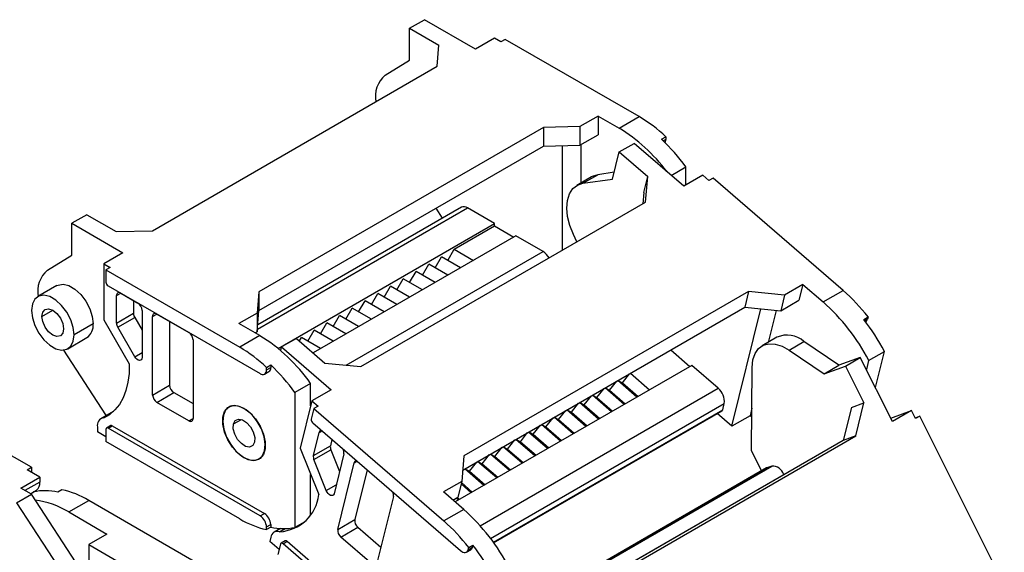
# Model space of a CAD drawing. Header units: millimetres. Extents: x 0 to 1537, y 0 to 1187.
# Tile 12 of 14: x 1290 to 1453, y 859 to 947. Entities that reach past the tile are written whole.
import ezdxf

# ---------------------------------------------------------------- set-up
doc = ezdxf.new("R2010")
doc.units = ezdxf.units.MM
doc.header["$LTSCALE"] = 5.5

msp = doc.modelspace()

# ---------------------------------------------------------------- linework, layer by layer
for p, q in [((1354.51, 945.8), (1356.98, 947.23)), ((1354.51, 945.8), (1359.39, 942.99)), ((1354.51, 940.49), (1354.51, 945.8)), ((1365.47, 942.33), (1356.98, 947.23)), ((1368.65, 944.17), (1365.47, 942.33)), ((1369.71, 943.56), (1368.65, 944.17)), ((1359.11, 939.47), (1359.39, 942.99)), ((1370.42, 943.96), (1369.71, 943.56)), ((1392.69, 931.11), (1370.42, 943.96)), ((1311.73, 912.12), (1359.11, 939.47)), ((1350.45, 937.99), (1354.51, 940.49)), ((1385.91, 931.19), (1382.86, 929.43)), ((1385.91, 931.19), (1389.37, 929.19)), ((1385.91, 931.19), (1385.91, 928.09)), ((1389.37, 929.19), (1392.69, 931.11)), ((1376.78, 929.27), (1329.41, 901.92)), ((1382.86, 929.43), (1376.78, 929.27)), ((1376.78, 929.27), (1376.78, 926.17)), ((1382.86, 929.43), (1382.86, 926.33)), ((1382.86, 926.33), (1385.91, 928.09)), ((1396.44, 927.34), (1397.15, 927.75)), ((1397.15, 927.75), (1397.15, 927.31)), ((1329.41, 898.82), (1376.78, 926.17)), ((1376.78, 926.17), (1382.86, 926.33)), ((1379.97, 908.88), (1379.97, 926.25)), ((1383.01, 926.41), (1383.01, 920.05)), ((1389.41, 925.22), (1391.88, 926.65)), ((1400.12, 919.52), (1391.88, 926.65)), ((1397.15, 927.31), (1396.73, 927.07)), ((1388.3, 920.71), (1389.41, 925.22)), ((1389.41, 925.22), (1394.14, 921.12)), ((1398.04, 921.32), (1400.47, 922.72)), ((1400.47, 919.73), (1400.47, 922.72)), ((1384.8, 921.09), (1382.33, 919.66)), ((1383.34, 920.01), (1385.81, 921.43)), ((1388.57, 921.83), (1385.81, 921.43)), ((1393.49, 918.49), (1394.14, 921.12)), ((1393.77, 916.85), (1394.14, 921.12)), ((1403.3, 921.36), (1400.12, 919.52)), ((1404.33, 920.47), (1403.3, 921.36)), ((1383.34, 920.01), (1388.3, 920.71)), ((1405.04, 920.88), (1404.33, 920.47)), ((1426.65, 902.18), (1405.04, 920.88)), ((1393.49, 918.49), (1393.33, 916.6)), ((1346.4, 889.5), (1393.77, 916.85)), ((1300.77, 914.78), (1298.29, 913.35)), ((1300.77, 914.78), (1305.65, 911.96)), ((1329.16, 895.73), (1364.13, 915.92)), ((1363.13, 916.02), (1329.22, 896.44)), ((1360, 914.21), (1358.93, 915.86)), ((1368.65, 913.3), (1364.13, 915.92)), ((1298.29, 913.35), (1306.78, 908.45)), ((1298.29, 908.04), (1298.29, 913.35)), ((1332.62, 892.51), (1368.65, 913.3)), ((1361.93, 909.02), (1368.65, 912.9)), ((1368.65, 912.9), (1368.65, 913.3)), ((1368.65, 912.9), (1371.83, 911.06)), ((1305.65, 911.96), (1311.73, 912.12)), ((1372.19, 911.26), (1338.45, 891.79)), ((1376.71, 908.65), (1372.19, 911.26)), ((1382.35, 910.26), (1381.78, 911.49)), ((1294.23, 905.54), (1298.29, 908.04)), ((1306.78, 908.45), (1303.6, 906.61)), ((1343.96, 889.74), (1376.71, 908.65)), ((1360.87, 907.18), (1361.93, 909.02)), ((1361.93, 909.02), (1365.12, 907.18)), ((1303.6, 906.61), (1304.66, 906)), ((1303.6, 906.61), (1303.6, 897.31)), ((1356.63, 904.73), (1357.69, 906.57)), ((1360.87, 904.73), (1357.69, 906.57)), ((1358.75, 905.96), (1359.81, 907.79)), ((1363, 905.96), (1359.81, 907.79)), ((1304.66, 906), (1303.95, 905.59)), ((1303.95, 905.59), (1303.95, 903.55)), ((1303.95, 905.59), (1326.23, 892.74)), ((1354.51, 903.51), (1355.57, 905.34)), ((1358.75, 903.51), (1355.57, 905.34)), ((1352.39, 902.28), (1353.45, 904.12)), ((1356.63, 902.28), (1353.45, 904.12)), ((1419.96, 903.17), (1416.92, 901.41)), ((1419.96, 903.17), (1419.31, 900.53)), ((1419.96, 903.17), (1423.32, 900.26)), ((1295.8, 902.98), (1292.61, 901.15)), ((1304.31, 902.94), (1329.62, 888.33)), ((1305.72, 901.31), (1306.43, 901.72)), ((1306.43, 901.72), (1309.26, 900.08)), ((1329.41, 901.92), (1329.12, 898.41)), ((1329.41, 901.92), (1329.41, 898.82)), ((1348.15, 899.83), (1349.21, 901.67)), ((1352.39, 899.83), (1349.21, 901.67)), ((1350.27, 901.06), (1351.33, 902.9)), ((1354.51, 901.06), (1351.33, 902.9)), ((1410.93, 902.01), (1363.55, 874.66)), ((1410.93, 902.01), (1410.28, 899.38)), ((1416.92, 901.41), (1410.93, 902.01)), ((1416.92, 901.41), (1416.27, 898.78)), ((1423.32, 900.26), (1426.65, 902.18)), ((1305.72, 896.75), (1305.72, 901.31)), ((1308.55, 900.49), (1308.55, 898.38)), ((1346.02, 898.61), (1347.09, 900.45)), ((1350.27, 898.61), (1347.09, 900.45)), ((1416.27, 898.78), (1419.31, 900.53)), ((1293.31, 897.86), (1295.11, 898.9)), ((1305.72, 896.75), (1308.55, 898.38)), ((1309.96, 898.86), (1309.96, 891.03)), ((1311.73, 897.84), (1312.44, 898.25)), ((1312.44, 898.25), (1317.74, 895.18)), ((1329.12, 898.41), (1326.08, 896.65)), ((1329.12, 895.31), (1329.41, 898.82)), ((1329.12, 898.41), (1329.12, 895.31)), ((1343.9, 897.38), (1344.96, 899.22)), ((1348.15, 897.38), (1344.96, 899.22)), ((1363.34, 872.28), (1410.28, 899.38)), ((1408.12, 879.57), (1412.94, 899.11)), ((1410.28, 899.38), (1416.27, 898.78)), ((1415.49, 898.86), (1414.17, 893.53)), ((1301.83, 896.61), (1298.65, 894.77)), ((1303.6, 897.31), (1307.83, 889.97)), ((1305.93, 896.05), (1308.76, 897.68)), ((1308.76, 897.68), (1309.96, 895.59)), ((1311.73, 884.77), (1311.73, 897.84)), ((1314.56, 897.02), (1314.56, 886.41)), ((1329.55, 894.65), (1326.08, 896.65)), ((1339.66, 894.94), (1340.72, 896.77)), ((1343.9, 894.94), (1340.72, 896.77)), ((1341.78, 896.16), (1342.84, 898)), ((1346.02, 896.16), (1342.84, 898)), ((1430.1, 897.36), (1430.8, 897.77)), ((1430.71, 897.4), (1430.27, 897.14)), ((1430.4, 896.97), (1430.43, 896.99)), ((1430.8, 897.77), (1430.71, 897.4)), ((1308.76, 891.15), (1305.93, 896.05)), ((1328.77, 895.1), (1329.12, 895.31)), ((1337.54, 893.71), (1338.6, 895.55)), ((1341.78, 893.71), (1338.6, 895.55)), ((1297.61, 892.48), (1300.79, 894.32)), ((1318.45, 893.96), (1318.45, 880.89)), ((1329.55, 894.65), (1326.23, 892.74)), ((1335.67, 894.19), (1333.19, 892.77)), ((1335.67, 894.19), (1340.4, 890.1)), ((1336.16, 893.77), (1336.48, 894.32)), ((1339.66, 892.49), (1336.48, 894.32)), ((1415.65, 894.38), (1413.17, 892.95)), ((1417.66, 892.25), (1420.13, 893.68)), ((1425.95, 889.74), (1420.13, 893.68)), ((1303.95, 881.5), (1296.93, 892.26)), ((1308.76, 891.15), (1309.96, 891.85)), ((1333.04, 892.16), (1333.19, 892.77)), ((1333.19, 892.77), (1341.43, 885.64)), ((1398, 892.29), (1401.17, 889.54)), ((1417.66, 892.25), (1423.48, 888.31)), ((1430.91, 890.53), (1433.53, 892.04)), ((1432.04, 886), (1433.53, 892.04)), ((1340.4, 890.1), (1346.4, 889.5)), ((1429.52, 891.03), (1425.95, 889.74)), ((1427.05, 889.6), (1429.52, 891.03)), ((1434.87, 880.34), (1429.52, 891.03)), ((1430.91, 890.53), (1430.54, 889)), ((1330.37, 888.25), (1331.08, 888.66)), ((1330.68, 889.37), (1331.39, 889.78)), ((1330.68, 888.94), (1330.68, 889.37)), ((1330.68, 888.94), (1331.39, 889.35)), ((1331.39, 889.78), (1331.39, 889.35)), ((1401.46, 889.71), (1362.07, 866.97)), ((1389.91, 886.8), (1391.12, 888.32)), ((1391.28, 888.41), (1394.45, 885.66)), ((1405.85, 885.91), (1401.46, 889.71)), ((1411.42, 875.52), (1411.51, 889.34)), ((1423.48, 888.31), (1425.95, 889.74)), ((1423.48, 888.31), (1427.05, 889.6)), ((1427.05, 889.6), (1430.12, 883.45)), ((1338.03, 886.68), (1335.42, 885.17)), ((1338.03, 882.95), (1338.03, 886.68)), ((1387.79, 885.58), (1389, 887.09)), ((1392.33, 884.44), (1389.16, 887.19)), ((1389.18, 887.19), (1389.91, 886.8)), ((1389.91, 886.8), (1392.52, 884.55)), ((1291.54, 872.74), (1269.27, 885.6)), ((1311.73, 884.77), (1314.56, 886.41)), ((1312.44, 883.55), (1315.27, 885.18)), ((1315.27, 885.18), (1318.45, 883.34)), ((1335.42, 885.17), (1335.42, 862.74)), ((1341.43, 885.64), (1338.25, 883.81)), ((1366.23, 863.03), (1405.85, 885.91)), ((1385.67, 884.35), (1386.88, 885.87)), ((1390.21, 883.22), (1387.04, 885.96)), ((1387.05, 885.97), (1387.79, 885.58)), ((1387.79, 885.58), (1390.4, 883.32)), ((1317.74, 880.49), (1312.44, 883.55)), ((1338.25, 883.81), (1336.29, 875.9)), ((1338.25, 883.81), (1339.27, 882.92)), ((1381.43, 881.9), (1382.64, 883.42)), ((1385.97, 880.77), (1382.8, 883.51)), ((1382.81, 883.52), (1383.55, 883.13)), ((1383.55, 883.13), (1384.76, 884.64)), ((1388.09, 881.99), (1384.92, 884.74)), ((1384.93, 884.74), (1385.67, 884.35)), ((1385.67, 884.35), (1388.28, 882.1)), ((1428.04, 882.7), (1430.12, 883.45)), ((1428.77, 877.96), (1430.12, 883.45)), ((1305.22, 882.04), (1303.12, 880.83)), ((1324.79, 882.98), (1324.43, 882.78)), ((1338.57, 882.51), (1338.14, 880.77)), ((1339.27, 882.92), (1338.57, 882.51)), ((1338.57, 882.51), (1360.18, 863.81)), ((1367.99, 860.88), (1406.88, 883.34)), ((1368.45, 860.26), (1406.63, 882.3)), ((1368.49, 860.2), (1406.54, 882.16)), ((1379.31, 880.68), (1380.52, 882.19)), ((1383.85, 879.54), (1380.67, 882.29)), ((1380.69, 882.3), (1381.43, 881.9)), ((1381.43, 881.9), (1384.03, 879.65)), ((1383.55, 883.13), (1386.15, 880.87)), ((1406.63, 882.3), (1406.88, 883.34)), ((1411.47, 882.56), (1411.16, 881.33)), ((1428.04, 882.7), (1426.69, 877.21)), ((1434.58, 880.92), (1438.06, 882.17)), ((1438.06, 882.17), (1434.87, 880.34)), ((1438.73, 880.84), (1438.06, 882.17)), ((1303.6, 880.96), (1304.6, 881.54)), ((1304.12, 881.41), (1303.95, 881.5)), ((1317.74, 880.49), (1318.45, 880.89)), ((1325.18, 879.96), (1326.5, 880.72)), ((1338.4, 880.13), (1362.96, 858.88)), ((1377.18, 879.45), (1378.39, 880.97)), ((1381.73, 878.32), (1378.55, 881.06)), ((1378.57, 881.07), (1379.31, 880.68)), ((1379.31, 880.68), (1381.91, 878.42)), ((1408.12, 879.57), (1405.69, 881.67)), ((1411.16, 881.33), (1408.12, 879.57)), ((1411.46, 881.08), (1411.16, 881.33)), ((1438.66, 880.96), (1439.43, 881.24)), ((1439.43, 881.24), (1438.73, 880.84)), ((1453.49, 853.18), (1439.43, 881.24)), ((1302.54, 879.46), (1302.54, 878.65)), ((1303.95, 877.83), (1302.54, 878.65)), ((1303.95, 879.06), (1303.95, 877.01)), ((1304.76, 879.69), (1304.06, 879.28)), ((1304.31, 879.26), (1305.01, 879.67)), ((1329.62, 864.65), (1304.31, 879.26)), ((1305.01, 879.67), (1330.33, 865.05)), ((1338.49, 874.68), (1339.45, 878.56)), ((1339.45, 878.56), (1339.91, 878.82)), ((1372.94, 877), (1374.15, 878.52)), ((1377.48, 875.87), (1374.31, 878.61)), ((1374.33, 878.62), (1375.06, 878.23)), ((1375.06, 878.23), (1376.27, 879.75)), ((1379.61, 877.09), (1376.43, 879.84)), ((1376.45, 879.85), (1377.18, 879.45)), ((1377.18, 879.45), (1379.79, 877.2)), ((1326.23, 864.16), (1303.95, 877.01)), ((1341.58, 877.37), (1341.32, 876.32)), ((1370.82, 875.78), (1372.03, 877.3)), ((1375.36, 874.64), (1372.19, 877.39)), ((1372.2, 877.4), (1372.94, 877)), ((1372.94, 877), (1375.55, 874.75)), ((1375.06, 878.23), (1377.67, 875.97)), ((1426.69, 877.21), (1380.92, 850.78)), ((1381.4, 850.61), (1428.77, 877.96)), ((1428.77, 877.96), (1426.69, 877.21)), ((1330.41, 875.51), (1330.36, 875.48)), ((1336.29, 875.9), (1339.38, 868.19)), ((1338.49, 874.68), (1341.32, 876.32)), ((1338.57, 874.02), (1341.4, 875.65)), ((1341.4, 875.65), (1342.84, 872.06)), ((1368.7, 874.56), (1369.91, 876.07)), ((1373.24, 873.42), (1370.07, 876.16)), ((1370.08, 876.17), (1370.82, 875.78)), ((1370.82, 875.78), (1373.43, 873.53)), ((1413.1, 872.16), (1411.42, 875.52)), ((1326.97, 874.34), (1326.93, 874.32)), ((1329.43, 874.12), (1329.79, 874.32)), ((1340.63, 868.87), (1338.57, 874.02)), ((1343.56, 875), (1341.92, 868.35)), ((1345.28, 873.51), (1345.74, 873.78)), ((1363.55, 874.66), (1363.18, 870.39)), ((1364.46, 872.11), (1365.67, 873.62)), ((1369, 870.97), (1365.83, 873.71)), ((1365.84, 873.72), (1366.58, 873.33)), ((1366.58, 873.33), (1367.79, 874.85)), ((1371.12, 872.19), (1367.95, 874.94)), ((1367.96, 874.95), (1368.7, 874.56)), ((1368.7, 874.56), (1371.31, 872.3)), ((1290.84, 872.34), (1291.54, 872.74)), ((1292.96, 871.11), (1290.84, 872.34)), ((1291.54, 872.74), (1291.54, 871.93)), ((1342.54, 862.42), (1345.28, 873.51)), ((1347.41, 872.33), (1345.37, 864.05)), ((1363.33, 872.13), (1363.54, 872.4)), ((1366.88, 869.74), (1363.7, 872.49)), ((1363.72, 872.5), (1364.46, 872.11)), ((1364.46, 872.11), (1367.06, 869.85)), ((1366.58, 873.33), (1369.18, 871.08)), ((1377.94, 851.86), (1413.95, 872.65)), ((1413.93, 872.64), (1377.94, 851.86)), ((1378.13, 851.79), (1414.78, 872.95)), ((1413.95, 872.65), (1413.93, 872.64)), ((1414.78, 872.95), (1413.95, 872.65)), ((1289.77, 869.27), (1292.96, 871.11)), ((1292.96, 870.29), (1290.48, 868.87)), ((1292.96, 871.11), (1292.96, 870.29)), ((1338.03, 864.85), (1338.03, 871.55)), ((1363.18, 870.39), (1360.14, 868.64)), ((1363.18, 870.39), (1362.53, 867.76)), ((1380.83, 850.82), (1416.77, 871.56)), ((1416.8, 871.5), (1416.77, 871.56)), ((1291.54, 868.25), (1289.77, 869.27)), ((1291.38, 868.35), (1292.38, 868.93)), ((1291.38, 868.35), (1291.9, 868.65)), ((1296.63, 869.02), (1295.93, 868.61)), ((1340.63, 868.87), (1342.29, 869.83)), ((1363.5, 865.73), (1360.14, 868.64)), ((1364.76, 868.52), (1363.08, 869.97)), ((1363.13, 870.19), (1364.94, 868.63)), ((1289.07, 866.82), (1291.54, 868.25)), ((1299.7, 855.74), (1291.54, 868.25)), ((1297.76, 865.31), (1301.09, 867.23)), ((1323.36, 854.37), (1301.09, 867.23)), ((1351.8, 867.87), (1349.06, 856.78)), ((1361.71, 867.28), (1362.53, 867.76)), ((1362.63, 867.3), (1362.27, 867.61)), ((1362.46, 867.71), (1362.82, 867.4)), ((1289.07, 866.82), (1297.23, 854.32)), ((1363.5, 865.73), (1360.18, 863.81)), ((1297.76, 865.31), (1304.13, 861.64)), ((1329.62, 864.65), (1330.33, 865.05)), ((1342.54, 862.42), (1345.37, 864.05)), ((1330.68, 862.81), (1331.39, 863.22)), ((1330.68, 862.37), (1330.68, 862.81)), ((1331.39, 862.78), (1330.68, 862.37)), ((1331.39, 863.22), (1331.39, 862.78)), ((1332.99, 862.56), (1331.94, 861.95)), ((1332.87, 862.02), (1333.78, 862.54)), ((1337.04, 863.68), (1335.42, 862.74)), ((1343.06, 861.13), (1345.89, 862.76)), ((1345.89, 862.76), (1349.72, 859.44)), ((1304.13, 861.64), (1301.09, 859.89)), ((1331.4, 861.12), (1331.23, 860.42)), ((1332.79, 859.07), (1331.23, 860.42)), ((1333.81, 860.51), (1333.1, 860.1)), ((1333.44, 860.02), (1334.14, 860.43)), ((1334.14, 860.43), (1358.71, 839.17)), ((1348.2, 856.68), (1343.06, 861.13)), ((1301.09, 859.89), (1301.09, 856.54)), ((1301.09, 859.89), (1320.89, 848.46)), ((1333.01, 859.97), (1332.58, 858.23)), ((1358, 838.77), (1333.44, 860.02)), ((1363.97, 858.62), (1364.67, 859.03)), ((1364.25, 859.03), (1364.95, 859.44)), ((1364.25, 859.03), (1364.34, 859.4)), ((1364.34, 859.4), (1365.04, 859.81)), ((1365.04, 859.81), (1364.95, 859.44))]:
    msp.add_line(p, q)
at = {"flags": 128}
for points in [[(1385.81, 921.43), (1384.89, 921.14), (1384.8, 921.09)], [(1381.78, 911.49), (1381.19, 912.99), (1380.81, 914.47), (1380.67, 915.89), (1380.77, 917.17), (1381.11, 918.26), (1381.67, 919.12), (1382.42, 919.71), (1383.34, 920.01)], [(1295.8, 902.98), (1295.98, 903.07), (1296.83, 903.21), (1297.79, 902.98), (1298.8, 902.4), (1299.76, 901.52), (1300.61, 900.4), (1301.27, 899.14), (1301.69, 897.84), (1301.83, 896.61)], [(1298.65, 894.77), (1298.51, 896.01), (1298.09, 897.31), (1297.43, 898.56), (1296.58, 899.68), (1295.62, 900.57), (1294.61, 901.15), (1293.64, 901.38), (1292.8, 901.24), (1292.14, 900.74), (1291.72, 899.92), (1291.58, 898.86)], [(1291.58, 898.86), (1291.72, 897.62), (1292.14, 896.32), (1292.8, 895.07), (1293.64, 893.95), (1294.61, 893.06), (1295.62, 892.48), (1296.58, 892.25), (1297.43, 892.39), (1298.09, 892.89), (1298.51, 893.71), (1298.65, 894.77)], [(1293.31, 897.86), (1293.45, 898.57), (1293.84, 899.02), (1294.42, 899.14), (1295.11, 898.9), (1295.8, 898.34), (1296.39, 897.55), (1296.78, 896.65), (1296.92, 895.77)], [(1296.92, 895.77), (1296.78, 895.06), (1296.39, 894.61), (1295.8, 894.49), (1295.11, 894.73), (1294.42, 895.29), (1293.84, 896.08), (1293.45, 896.98), (1293.31, 897.86)], [(1411.51, 889.34), (1411.64, 890.61), (1412.01, 891.67), (1412.59, 892.5), (1413.37, 893.05), (1414.3, 893.31), (1415.36, 893.26), (1416.5, 892.9), (1417.66, 892.25)], [(1307.83, 889.97), (1307.8, 888.38), (1307.62, 886.89), (1307.29, 885.52), (1306.82, 884.29), (1306.2, 883.2), (1305.45, 882.28), (1304.58, 881.53), (1303.6, 880.96)], [(1309.96, 891.03), (1309.93, 890.81), (1309.84, 890.65), (1309.7, 890.55), (1309.53, 890.53), (1309.32, 890.59), (1309.12, 890.72), (1308.92, 890.91), (1308.76, 891.15)], [(1326.93, 874.32), (1325.93, 875.07), (1325, 876.09), (1324.23, 877.3), (1323.68, 878.61), (1323.4, 879.9), (1323.4, 881.07), (1323.68, 882.03), (1324.23, 882.7), (1325, 883.03), (1325.93, 882.98), (1326.93, 882.57)], [(1330.36, 875.48), (1330.47, 876.57), (1330.28, 877.82), (1329.83, 879.12), (1329.14, 880.37), (1328.27, 881.46), (1327.29, 882.3), (1326.29, 882.83), (1325.33, 883.01), (1324.51, 882.82), (1323.88, 882.27), (1323.5, 881.41)], [(1326.93, 882.57), (1327.94, 881.82), (1328.86, 880.8), (1329.63, 879.59), (1330.18, 878.28), (1330.47, 876.99), (1330.47, 875.82), (1330.18, 874.86), (1329.63, 874.19), (1328.86, 873.86), (1327.94, 873.91), (1326.93, 874.32)], [(1323.5, 881.41), (1323.4, 880.32), (1323.58, 879.07), (1324.04, 877.77), (1324.73, 876.52), (1325.6, 875.44), (1326.57, 874.59), (1327.58, 874.06), (1328.53, 873.88), (1329.36, 874.07), (1329.98, 874.62), (1330.36, 875.48)], [(1325.18, 879.96), (1325.48, 880.52), (1326, 880.77), (1326.67, 880.66), (1327.37, 880.21), (1328.01, 879.5), (1328.48, 878.63), (1328.72, 877.72), (1328.68, 876.93)], [(1328.68, 876.93), (1328.38, 876.37), (1327.86, 876.12), (1327.2, 876.23), (1326.5, 876.68), (1325.86, 877.39), (1325.39, 878.27), (1325.15, 879.17), (1325.18, 879.96)], [(1341.92, 868.35), (1341.85, 868.17), (1341.71, 868.06), (1341.54, 868.03), (1341.34, 868.07), (1341.14, 868.19), (1340.94, 868.38), (1340.76, 868.61), (1340.63, 868.87)], [(1333.44, 860.02), (1333.37, 860.07), (1333.3, 860.1), (1333.23, 860.12), (1333.17, 860.13), (1333.11, 860.11), (1333.07, 860.08), (1333.03, 860.03), (1333.01, 859.97)], [(1362.96, 858.88), (1363.17, 858.72), (1363.37, 858.62), (1363.57, 858.56), (1363.76, 858.55), (1363.93, 858.6), (1364.07, 858.7), (1364.18, 858.84), (1364.25, 859.03)]]:
    msp.add_lwpolyline(points, dxfattribs=at)
for centre, radius, start, end in [((1353.38, 934.48), 4.57, 129.8396, 191.3902), ((1380.37, 910.14), 24.32, 46.3765, 59.5525), ((1374.8, 905.24), 28.03, 36.6234, 58.6867), ((1374.1, 903.74), 32.5, 35.7436, 46.5583), ((1396.24, 927.27), 0.909, 327.9735, 2.6266), ((1363.54, 915.1), 1.01, 54.3824, 114.3071), ((1375.16, 906.18), 2.92, 28.7824, 57.8693), ((1297.15, 902.04), 4.56, 129.7742, 190.9021), ((1304.72, 903.59), 0.768, 182.6055, 237.3945), ((1306.15, 901.38), 0.437, 50.7967, 189.214), ((1406.18, 878.72), 31.14, 37.7208, 48.8913), ((1308.43, 898.79), 1.54, 2.6055, 57.3945), ((1400.93, 874.98), 33.78, 27.4111, 48.4666), ((1309.99, 898.43), 1.44, 181.9565, 211.1437), ((1312.16, 897.91), 0.437, 50.7967, 189.214), ((1299.37, 896.34), 2.47, 305.1121, 6.2001), ((1307.16, 896.8), 1.44, 181.9565, 211.1437), ((1401.71, 875.3), 35.95, 27.7498, 37.8591), ((1430.1, 897.52), 0.619, 302.1084, 349.2045), ((1316.91, 893.89), 1.54, 2.6055, 57.3945), ((1314.77, 870.42), 28.38, 34.946, 58.6181), ((1417.36, 890.62), 4.13, 47.723, 114.4856), ((1313.9, 871.77), 24.32, 46.3765, 59.5525), ((1330.03, 888.83), 0.655, 230.7967, 9.214), ((1330.67, 889.26), 0.719, 304.0564, 7.2558), ((1309.04, 866.19), 32.5, 35.7436, 46.5583), ((1316.09, 886.48), 1.54, 182.6055, 237.3945), ((1404, 883.68), 2.9, 353.272, 50.3445), ((1313.27, 884.84), 1.54, 182.6055, 237.3945), ((1406.43, 882.34), 0.206, 302.1084, 349.2045), ((1303.75, 879.73), 1.24, 97.1662, 192.2078), ((1318.02, 880.82), 0.437, 230.7967, 9.214), ((1338.86, 880.69), 0.726, 173.272, 230.3445), ((1304.17, 879.09), 0.218, 50.7967, 189.214), ((1304.87, 879.46), 0.251, 54.3824, 114.3071), ((1339.82, 878.5), 0.378, 86.2709, 170.9834), ((1342.43, 876.11), 1.13, 169.6304, 204.103), ((1342.38, 875.2), 1.2, 350.3677, 28.5213), ((1339.6, 874.48), 1.13, 169.6304, 204.103), ((1345.65, 873.45), 0.378, 86.2709, 170.9834), ((1414.86, 870.95), 2, 17.851, 92.4646), ((1291.52, 870.1), 1.45, 306.2883, 7.8112), ((1293.82, 859.49), 9.36, 76.9706, 101.848), ((1293.17, 853.91), 15.5, 59.29, 77.1024), ((1350.61, 868.07), 1.2, 350.3677, 28.5213), ((1290.36, 853.19), 14.2, 58.5828, 82.6528), ((1332.49, 868.94), 6.93, 273.1568, 353.8028), ((1341.11, 840.44), 33.78, 27.4111, 48.4666), ((1334.14, 877.48), 15.5, 239.29, 257.1024), ((1328.38, 862.7), 2.31, 2.6055, 57.3945), ((1329.08, 863.11), 2.31, 2.6055, 57.3945), ((1346.81, 863.88), 1.45, 173.272, 230.3445), ((1339.71, 840.35), 31.14, 37.7208, 48.8913), ((1333.5, 871.9), 9.36, 256.9706, 281.848), ((1332.49, 861), 1.09, 69.359, 173.6341), ((1343.98, 862.25), 1.45, 173.272, 230.3445), ((1333.92, 860.23), 0.298, 40.0177, 111.146), ((1364.34, 859.55), 0.619, 302.1084, 349.2045), ((1336.66, 837.74), 35.95, 27.7498, 37.8591)]:
    msp.add_arc(centre, radius, start, end)

doc.saveas('drawing.dxf')
